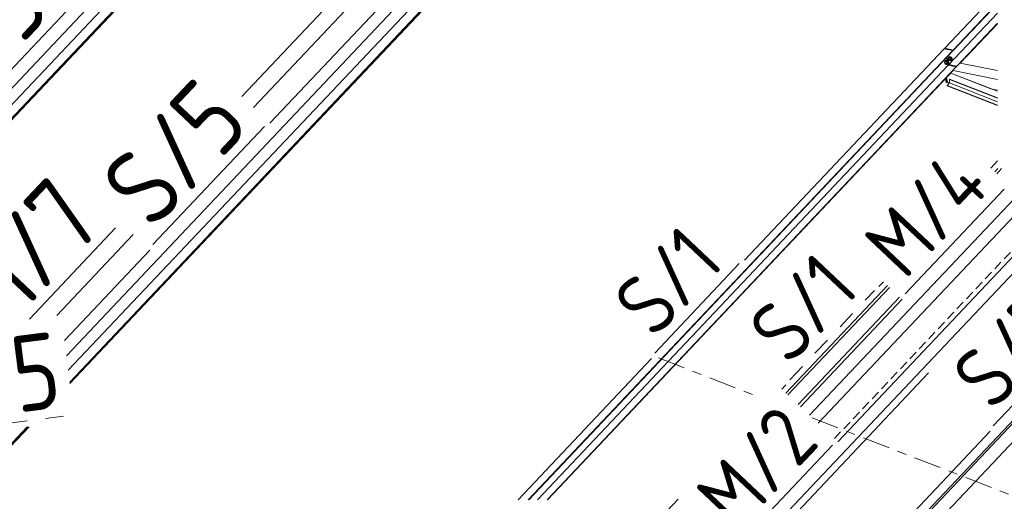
# Model space of a CAD drawing. Header units: millimetres. Extents: x -681 to 506, y -45 to 794.
# Tile 169 of 256: x -83 to -19, y 521 to 552. Entities that reach past the tile are written whole.
import ezdxf

# ---------------------------------------------------------------- set-up
doc = ezdxf.new("R2010")
doc.units = ezdxf.units.MM
doc.header["$LTSCALE"] = 0.6
for name, pattern in [('VERDECKT2', [1.5, 1, -0.5]), ('XKITLINE00', [0]), ('XKITLINE02', [4, 2, -2]), ('XKITLINE03', [6, 3, -1, 1, -1])]:
    doc.linetypes.add(name, pattern=pattern)
for name, color, linetype, lineweight in [('Bolt', 7, 'Continuous', 0), ('Part', 2, 'Continuous', 0), ('PartMark', 3, 'Continuous', 0), ('S-GRID', 1, 'Continuous', 0)]:
    doc.layers.add(name, color=color, linetype=linetype, lineweight=lineweight)
doc.styles.add('ISOCPEUR', font='ISOCPEUR.TTF')

msp = doc.modelspace()

# ---------------------------------------------------------------- linework, layer by layer
at = {"layer": 'Bolt', "color": 3, "linetype": 'XKITLINE00', "lineweight": 0}
for p, q in [((-22.576, 549.677), (-22.592, 549.611)), ((-22.592, 549.611), (-22.59, 549.546)), ((-22.59, 549.546), (-22.569, 549.501)), ((-22.544, 549.729), (-22.576, 549.677)), ((-22.569, 549.606), (-22.552, 549.673)), ((-22.566, 549.542), (-22.569, 549.606)), ((-22.545, 549.497), (-22.566, 549.542)), ((-22.548, 549.668), (-22.56, 549.548)), ((-22.468, 549.529), (-22.56, 549.548)), ((-22.56, 549.548), (-22.51, 549.495)), ((-22.552, 549.673), (-22.521, 549.724)), ((-22.484, 549.735), (-22.548, 549.668)), ((-22.455, 549.649), (-22.548, 549.668)), ((-22.506, 549.751), (-22.544, 549.729)), ((-22.521, 549.724), (-22.483, 549.746)), ((-22.506, 549.751), (-22.483, 549.746)), ((-22.484, 549.735), (-22.391, 549.716)), ((-22.483, 549.746), (-22.449, 549.733)), ((-22.468, 549.529), (-22.455, 549.649)), ((-22.468, 549.529), (-22.417, 549.476)), ((-22.391, 549.716), (-22.455, 549.649)), ((-22.449, 549.733), (-22.447, 549.727)), ((-22.417, 549.476), (-22.373, 549.523)), ((-22.411, 549.531), (-22.367, 549.522)), ((-22.397, 549.662), (-22.353, 549.653)), ((-22.396, 549.583), (-22.388, 549.617)), ((-22.395, 549.551), (-22.396, 549.583)), ((-22.384, 549.529), (-22.395, 549.551)), ((-22.341, 549.663), (-22.391, 549.716)), ((-22.388, 549.617), (-22.372, 549.642)), ((-22.367, 549.522), (-22.384, 549.529)), ((-22.372, 549.642), (-22.353, 549.653)), ((-22.349, 549.533), (-22.367, 549.522)), ((-22.353, 549.653), (-22.336, 549.647)), ((-22.333, 549.559), (-22.349, 549.533)), ((-22.343, 549.649), (-22.341, 549.663)), ((-22.336, 549.647), (-22.326, 549.624)), ((-22.325, 549.592), (-22.333, 549.559)), ((-22.326, 549.624), (-22.325, 549.592)), ((-22.806, 549.433), (-22.823, 549.366)), ((-22.823, 549.366), (-22.82, 549.302)), ((-22.82, 549.302), (-22.799, 549.257)), ((-22.775, 549.484), (-22.806, 549.433)), ((-22.8, 549.362), (-22.783, 549.429)), ((-22.797, 549.297), (-22.8, 549.362)), ((-22.799, 549.257), (-22.765, 549.244)), ((-22.776, 549.253), (-22.797, 549.297)), ((-22.778, 549.424), (-22.791, 549.304)), ((-22.698, 549.285), (-22.791, 549.304)), ((-22.791, 549.304), (-22.741, 549.251)), ((-22.783, 549.429), (-22.752, 549.48)), ((-22.715, 549.491), (-22.778, 549.424)), ((-22.685, 549.405), (-22.778, 549.424)), ((-22.742, 549.239), (-22.776, 549.253)), ((-22.737, 549.506), (-22.775, 549.484)), ((-22.765, 549.244), (-22.742, 549.239)), ((-22.752, 549.48), (-22.714, 549.502)), ((-22.727, 549.248), (-22.742, 549.239)), ((-22.741, 549.251), (-22.648, 549.232)), ((-22.737, 549.506), (-22.714, 549.502)), ((-22.715, 549.491), (-22.622, 549.472)), ((-22.714, 549.502), (-22.68, 549.489)), ((-22.698, 549.285), (-22.685, 549.405)), ((-22.698, 549.285), (-22.648, 549.232)), ((-22.622, 549.472), (-22.685, 549.405)), ((-22.68, 549.489), (-22.677, 549.483)), ((-22.648, 549.232), (-22.604, 549.279)), ((-22.642, 549.287), (-22.598, 549.278)), ((-22.628, 549.418), (-22.584, 549.409)), ((-22.627, 549.339), (-22.619, 549.372)), ((-22.626, 549.307), (-22.627, 549.339)), ((-22.615, 549.284), (-22.626, 549.307)), ((-22.572, 549.419), (-22.622, 549.472)), ((-22.619, 549.372), (-22.603, 549.398)), ((-22.598, 549.278), (-22.615, 549.284)), ((-22.603, 549.398), (-22.584, 549.409)), ((-22.579, 549.289), (-22.598, 549.278)), ((-22.584, 549.409), (-22.567, 549.402)), ((-22.563, 549.314), (-22.579, 549.289)), ((-22.573, 549.405), (-22.572, 549.419)), ((-22.569, 549.501), (-22.535, 549.488)), ((-22.567, 549.402), (-22.556, 549.38)), ((-22.555, 549.348), (-22.563, 549.314)), ((-22.556, 549.38), (-22.555, 549.348)), ((-22.511, 549.484), (-22.545, 549.497)), ((-22.535, 549.488), (-22.511, 549.484)), ((-22.497, 549.492), (-22.511, 549.484)), ((-22.51, 549.495), (-22.417, 549.476))]:
    msp.add_line(p, q, dxfattribs=at)
at = {"layer": 'Part', "color": 2, "linetype": 'XKITLINE00', "lineweight": 0}
for p, q in [((-102.87, 527.614), (-63.674, 569.134)), ((-64.065, 567.638), (-103.261, 526.118)), ((-63.463, 567.401), (-102.659, 525.882)), ((-63.444, 567.391), (-102.641, 525.871)), ((-99.673, 528.933), (-67.394, 563.125)), ((-51.353, 561.981), (-67.02, 545.386)), ((-80.353, 530.135), (-50.666, 561.582)), ((-51.057, 560.086), (-80.232, 529.181)), ((-50.455, 559.85), (-80.134, 528.412)), ((-50.436, 559.839), (-80.131, 528.385)), ((-68.867, 547.129), (-58.806, 557.786)), ((-68.867, 547.129), (-58.806, 557.786)), ((-68.106, 546.411), (-57.877, 557.247)), ((-80.122, 528.312), (-54.386, 555.574)), ((-22.817, 550.291), (-19.363, 553.95)), ((-22.26, 550.18), (-19.363, 553.248)), ((-22.254, 550.153), (-19.363, 553.214)), ((-22.558, 549.222), (-19.363, 552.606)), ((-22.029, 549.116), (-19.363, 551.939)), ((-21.806, 549.318), (-19.363, 551.905)), ((-35.925, 536.407), (-22.846, 550.261)), ((-22.288, 550.15), (-22.846, 550.261)), ((-22.809, 550.253), (-22.817, 550.291)), ((-22.817, 550.291), (-22.26, 550.18)), ((-22.781, 550.248), (-22.783, 550.259)), ((-22.783, 550.259), (-22.254, 550.153)), ((-22.254, 550.153), (-22.26, 550.18)), ((-50.098, 520.691), (-22.288, 550.15)), ((-50.067, 520.691), (-22.283, 550.122)), ((-22.587, 549.191), (-22.694, 549.686)), ((-22.58, 549.2), (-22.687, 549.694)), ((-22.558, 549.222), (-22.666, 549.717)), ((-22.283, 550.122), (-22.288, 550.15)), ((-49.492, 520.691), (-22.587, 549.191)), ((-48.862, 520.691), (-22.057, 549.085)), ((-35.466, 507.765), (3.73, 549.285)), ((-35.436, 507.628), (3.76, 549.148)), ((-22.588, 549.195), (-22.581, 549.203)), ((-22.057, 549.085), (-22.587, 549.191)), ((-22.558, 549.222), (-22.029, 549.116)), ((-22.052, 549.059), (-22.057, 549.085)), ((-22.023, 549.089), (-22.029, 549.116)), ((-21.807, 549.318), (-19.363, 548.83)), ((-48.831, 520.691), (-22.268, 548.829)), ((-22.713, 548.047), (-22.768, 548.299)), ((-22.667, 548.037), (-22.732, 548.337)), ((-22.638, 548.068), (-22.703, 548.368)), ((-22.496, 548.268), (-22.513, 548.249)), ((-22.513, 548.249), (-19.363, 547.021)), ((-22.513, 548.249), (-22.513, 548.02)), ((-22.496, 548.268), (-19.363, 547.046)), ((-22.423, 548.665), (-19.796, 547.64)), ((-22.423, 548.665), (-19.363, 547.472)), ((-22.268, 548.83), (-19.363, 548.25)), ((-22.667, 548.037), (-22.713, 548.047)), ((-22.513, 548.02), (-22.668, 547.855)), ((-22.668, 547.855), (-19.363, 546.566)), ((-22.668, 547.855), (-22.668, 547.829)), ((-22.668, 547.829), (-19.363, 546.54)), ((-22.638, 548.068), (-22.667, 548.037)), ((-22.513, 548.019), (-22.638, 548.068)), ((-22.513, 548.02), (-19.363, 546.791)), ((-19.796, 547.64), (-19.363, 547.554)), ((-31.502, 510.568), (-0.463, 543.447)), ((-29.826, 524.49), (-11.945, 543.431)), ((-40.594, 511.983), (-11.636, 542.658)), ((-19.799, 542.442), (-19.363, 542.904)), ((-16.419, 542.4), (-31.677, 526.237)), ((-31.118, 525.71), (-15.363, 542.4)), ((-19.328, 542.4), (-19.529, 542.187)), ((-19.09, 542.4), (-19.403, 542.068)), ((-80.987, 532.767), (-75.969, 538.083)), ((-74.882, 537.057), (-80.479, 531.129)), ((-26.565, 534.734), (-33.215, 527.69)), ((-27.123, 534.684), (-26.835, 534.989)), ((-26.439, 534.615), (-33.089, 527.571)), ((-32.419, 526.938), (-25.769, 533.982)), ((-32.261, 526.788), (-25.611, 533.833)), ((-50.761, 520.691), (-42.017, 529.953)), ((-40.053, 511.875), (-23.883, 529.004)), ((-33.485, 527.945), (-33.216, 528.23)), ((-82.915, 525.465), (-90.121, 517.833)), ((-82.883, 525.47), (-90.117, 517.807)), ((-82.915, 525.465), (-89.651, 518.33)), ((-82.883, 525.47), (-89.633, 518.32)), ((-86.665, 521.381), (-82.795, 525.481)), ((-86.665, 521.381), (-82.795, 525.481)), ((-36.154, 507.902), (-19.838, 525.185)), ((-45.643, 515.067), (-40.286, 520.741))]:
    msp.add_line(p, q, dxfattribs=at)
at = {"layer": 'Part', "color": 4, "linetype": 'VERDECKT2', "lineweight": 0}
msp.add_line((-30.046, 524.698), (-12.279, 543.518), dxfattribs=at)
at = {"layer": 'PartMark', "color": 1, "linetype": 'XKITLINE00', "lineweight": 0}
for p, q in [((-87.689, 544.968), (-80.376, 552.715)), ((-74.681, 537.417), (-67.368, 545.163)), ((-25.409, 534.192), (-18.922, 541.064)), ((-82.778, 532.539), (-77.13, 538.521)), ((-41.815, 530.312), (-36.272, 536.184)), ((-19.636, 525.545), (-13.621, 531.916)), ((-36.425, 517.646), (-30.174, 524.268))]:
    msp.add_line(p, q, dxfattribs=at)
at = {"layer": 'PartMark', "color": 1, "linetype": 'XKITLINE02', "lineweight": 0}
for p, q in [((-32.968, 528.547), (-27.425, 534.418)), ((-91.252, 524.81), (-80.257, 526.206))]:
    msp.add_line(p, q, dxfattribs=at)
at = {"layer": 'S-GRID', "color": 1, "linetype": 'XKITLINE03', "lineweight": 0}
for p, q in [((-41.565, 529.995), (-34.917, 527.401)), ((-31.497, 526.067), (-11.655, 518.328))]:
    msp.add_line(p, q, dxfattribs=at)

# ---------------------------------------------------------------- texts
at = {"layer": 'PartMark', "color": 1, "style": 'ISOCPEUR', "width": 0.85}
for s, height, rotation, p in [('S/5', 5, 46.65022, (-87.713, 545.816)), ('S/5', 5, 46.65022, (-74.705, 538.265)), ('M/4', 4, 46.65022, (-25.433, 535.04)), ('M/7', 5, 46.65022, (-84.763, 531.31)), ('S/1', 4, 46.65022, (-41.84, 531.161)), ('S/1', 4, 46.65022, (-32.992, 529.395)), ('S/5', 4, 46.65022, (-19.66, 526.393)), ('M/5', 5, 7.24219, (-90.732, 525.48)), ('M/2', 4, 46.65022, (-36.449, 518.495))]:
    msp.add_text(s, height=height, rotation=rotation, dxfattribs=at).set_placement(p)

doc.saveas('drawing.dxf')
